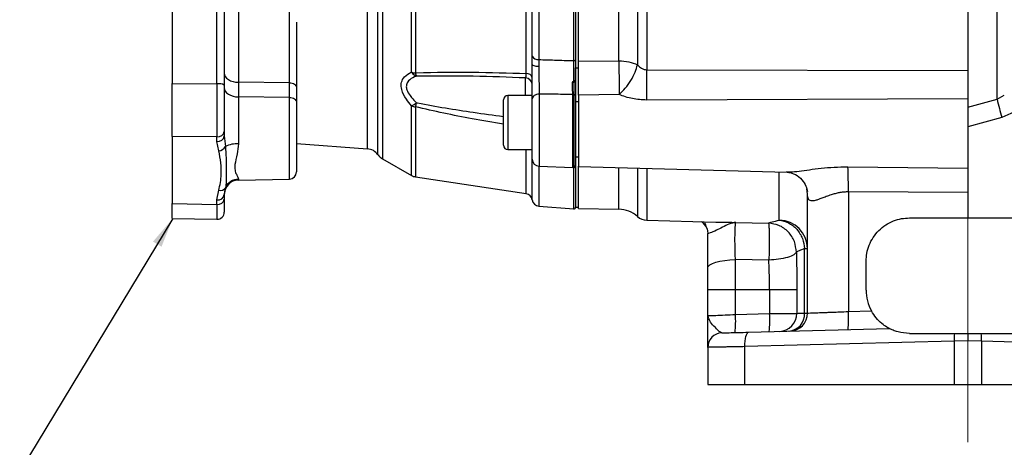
# Model space of a CAD drawing. Header units: inches. Extents: x 0.4 to 16.6, y 0.2 to 10.8.
# Tile 9 of 12: x 8.9 to 13.2, y 4.1 to 5.9. Entities that reach past the tile are written whole.
import ezdxf

# ---------------------------------------------------------------- set-up
doc = ezdxf.new("R2010")
doc.units = ezdxf.units.IN
doc.header["$MEASUREMENT"] = 0
doc.linetypes.add('CENTERX2', pattern=[0.8, 0.5, -0.1, 0.1, -0.1])
doc.layers.add('SLD-0', color=7, linetype='Continuous', lineweight=25)
doc.dimstyles.new('SLDDIMSTYLE2', dxfattribs={"dimtxt": 0.18, "dimasz": 0.13, "dimexe": 0, "dimexo": 0.0625, "dimgap": 0, "dimtad": 0, "dimtih": 1, "dimtoh": 1, "dimdec": 0, "dimrnd": 1e-09, "dimzin": 0, "dimdsep": 46, "dimtxsty": 'Standard', "dimsah": 1, "dimcen": 0.09, "dimadec": 0, "dimazin": 0, "dimtfac": 0.13, "dimtdec": 0, "dimtofl": 0, "dimtmove": 0, "dimatfit": 3, "dimfxl": 0, "dimfrac": 2, "dimtolj": 1, "dimtzin": 0, "dimarcsym": 0})

msp = doc.modelspace()

# ---------------------------------------------------------------- linework, layer by layer
at = {"color": 8, "linetype": 'Continuous', "lineweight": 25}
for p, q in [((13.1293, 5.5899), (13.1293, 7.9986)), ((10.4705, 7.7234), (10.4705, 5.3327)), ((10.4052, 5.3756), (10.4052, 7.6804)), ((10.4511, 5.3501), (10.4511, 7.706)), ((11.0899, 5.6068), (11.0899, 5.6823)), ((10.0679, 5.2447), (10.0679, 5.598)), ((11.0126, 5.6068), (11.0126, 5.3723)), ((11.1485, 5.6123), (11.1485, 5.3003)), ((11.2935, 5.2953), (11.2935, 5.611)), ((11.2995, 5.2956), (11.2995, 5.6107)), ((10.5957, 5.2607), (10.5957, 5.5621)), ((10.6131, 5.5574), (10.6131, 5.2546)), ((11.0928, 5.1819), (11.0928, 5.3723)), ((11.1182, 5.1553), (11.1182, 5.3723)), ((11.1469, 5.3004), (11.1469, 5.1273)), ((11.2977, 5.1161), (11.2977, 5.2954)), ((11.4927, 5.1144), (11.4927, 5.2945)), ((11.5737, 5.2924), (11.5737, 5.0827)), ((11.6137, 5.2913), (11.6137, 5.0669)), ((9.8475, 5.2446), (9.8475, 5.2408)), ((12.1873, 5.0677), (12.1873, 5.2763)), ((12.3061, 5.2032), (12.3091, 5.1907)), ((12.3091, 5.1807), (12.3068, 5.2022))]:
    msp.add_line(p, q, dxfattribs=at)
at = {"color": 7, "linetype": 'Continuous', "lineweight": 25}
for p, q in [((10.5957, 5.7076), (10.5957, 7.3484)), ((10.6131, 7.3523), (10.6131, 5.7037)), ((11.0928, 5.7014), (11.0928, 7.3546)), ((11.3061, 7.3298), (11.3061, 5.7262)), ((11.3186, 5.7262), (11.3186, 7.3298)), ((11.6137, 7.3383), (11.6137, 5.7177)), ((13.0028, 7.3418), (13.0028, 5.7142)), ((11.1469, 7.2942), (11.1469, 5.7618)), ((11.2977, 5.7572), (11.2977, 7.2988)), ((11.4927, 5.7565), (11.4927, 7.2996)), ((11.5737, 7.3168), (11.5737, 5.7392)), ((11.1182, 5.7771), (11.1182, 7.2789)), ((9.5611, 6.7339), (9.5611, 5.6582)), ((9.7543, 5.657), (9.7543, 6.4936)), ((9.7861, 6.4882), (9.7861, 5.6515)), ((9.8475, 6.0615), (9.8475, 5.6636)), ((10.0679, 5.6612), (10.0679, 6.0631)), ((10.0986, 5.9231), (10.0986, 5.6411)), ((11.1183, 5.7411), (11.1182, 5.7771)), ((11.1469, 5.7618), (11.1472, 5.7316)), ((11.3186, 5.7552), (11.4927, 5.7565)), ((11.3061, 5.7262), (11.3186, 5.7262)), ((11.3061, 5.6737), (11.3061, 5.7262)), ((11.3186, 5.6138), (11.3186, 5.7262)), ((11.6137, 5.7177), (13.0028, 5.7142)), ((11.2995, 5.6641), (11.2993, 5.6709)), ((11.3061, 5.6704), (11.3061, 5.6625)), ((9.5611, 5.6582), (9.7543, 5.657)), ((9.5611, 5.4292), (9.5611, 5.6582)), ((9.7861, 5.6515), (9.7861, 5.4511)), ((10.0679, 5.6612), (9.8475, 5.6636)), ((9.8475, 5.6636), (9.8475, 5.6005)), ((10.0679, 5.598), (10.0679, 5.6612)), ((10.0986, 5.6411), (10.0986, 5.5779)), ((9.8475, 5.6005), (9.8475, 5.3971)), ((10.0679, 5.598), (9.8475, 5.6005)), ((10.9936, 5.3913), (10.9936, 5.5878)), ((11.1183, 5.6068), (11.0126, 5.6068)), ((11.1183, 5.3316), (11.1183, 5.592)), ((11.3061, 5.6059), (11.3061, 5.3033)), ((11.4938, 5.6106), (11.3186, 5.6086)), ((13.0028, 5.5918), (11.6137, 5.5869)), ((13.0028, 5.5561), (13.1293, 5.5899)), ((13.1293, 5.5899), (13.1606, 5.6074)), ((10.0986, 5.5779), (10.0986, 5.2759)), ((11.3186, 5.5793), (11.3061, 5.5793)), ((13.1498, 5.5119), (13.0028, 5.471)), ((13.2021, 5.5343), (13.1498, 5.5119)), ((9.7543, 5.4279), (9.5611, 5.4292)), ((9.5611, 5.4292), (9.5611, 5.1391)), ((9.7543, 5.4081), (9.7543, 5.4279)), ((9.7861, 5.4511), (9.7861, 5.4314)), ((9.7861, 5.4314), (9.7912, 5.3864)), ((9.7619, 5.3667), (9.7543, 5.4081)), ((10.0986, 5.3985), (10.4052, 5.3756)), ((11.0126, 5.3723), (11.1183, 5.3723)), ((10.4705, 5.3327), (10.5957, 5.2607)), ((11.3061, 5.3409), (11.3186, 5.3409)), ((11.1485, 5.3003), (11.2935, 5.2953)), ((11.3061, 5.3033), (11.3061, 5.123)), ((11.3185, 5.2991), (12.2212, 5.2754)), ((12.4838, 5.2978), (13.0028, 5.2923)), ((9.8475, 5.2408), (10.0679, 5.2447)), ((10.6131, 5.2546), (11.0928, 5.1819)), ((12.2176, 5.2761), (12.2212, 5.2761)), ((9.7912, 5.2074), (9.7861, 5.1783)), ((9.7543, 5.1551), (9.7619, 5.1964)), ((9.7543, 5.1353), (9.7543, 5.1551)), ((9.7861, 5.1783), (9.7861, 5.1586)), ((9.7861, 5.1586), (9.7861, 5.1024)), ((12.3091, 4.6654), (12.3091, 5.1807)), ((12.486, 5.1894), (12.486, 4.672)), ((13.0028, 5.1873), (12.486, 5.1894)), ((13.0028, 5.1873), (13.0028, 5.0771)), ((9.5611, 5.1391), (9.7543, 5.1353)), ((9.5611, 5.0749), (9.5611, 5.1391)), ((11.1469, 5.1273), (11.2977, 5.1161)), ((11.3061, 5.123), (11.3186, 5.123)), ((11.3185, 5.1174), (11.4927, 5.1144)), ((9.5611, 5.0749), (9.7542, 5.0711)), ((12.7503, 5.0771), (13.0028, 5.0771)), ((13.0028, 5.0771), (13.2553, 5.0771)), ((11.6137, 5.0669), (11.9128, 5.0591)), ((11.9995, 5.0578), (12.1399, 5.0544)), ((11.8768, 5.0208), (11.8778, 5.0096)), ((12.2966, 4.6653), (12.2966, 4.9441)), ((12.1421, 4.8944), (11.9974, 4.8967)), ((11.9974, 4.7681), (11.9974, 4.8967)), ((12.5628, 4.7646), (12.5628, 4.8896)), ((11.8778, 4.7681), (11.9974, 4.7681)), ((11.8778, 4.6541), (11.8778, 4.7681)), ((11.9974, 4.7681), (12.145, 4.7681)), ((11.9974, 4.6592), (11.9974, 4.7681)), ((12.145, 4.7681), (12.2632, 4.7681)), ((12.145, 4.7681), (12.145, 4.663)), ((12.2632, 4.7681), (12.2632, 4.6642)), ((11.8778, 4.6541), (11.8819, 4.6543)), ((11.8815, 4.6453), (11.8778, 4.6541)), ((11.88, 4.6542), (11.8784, 4.6457)), ((11.9974, 4.6592), (12.145, 4.663)), ((12.486, 4.672), (12.5858, 4.6746)), ((12.0538, 4.5827), (12.6629, 4.5987)), ((12.7503, 4.5771), (12.9453, 4.5771)), ((13.0603, 4.5771), (13.2553, 4.5771)), ((11.8778, 4.5172), (11.8778, 4.3571)), ((12.9436, 4.5439), (12.0386, 4.5202)), ((12.0386, 4.3571), (12.0386, 4.5202)), ((13.0028, 4.545), (12.9436, 4.5439)), ((12.9436, 4.5439), (12.9436, 4.3571)), ((13.062, 4.5439), (13.0028, 4.545)), ((13.062, 4.5439), (13.062, 4.3571)), ((13.967, 4.5202), (13.062, 4.5439)), ((11.8778, 4.3571), (12.0386, 4.3571)), ((12.0386, 4.3571), (12.9436, 4.3571)), ((12.9436, 4.3571), (13.062, 4.3571)), ((13.062, 4.3571), (13.967, 4.3571))]:
    msp.add_line(p, q, dxfattribs=at)
at = {"color": 7, "linetype": 'Continuous', "lineweight": 25, "flags": 128}
for points in [[(11.2977, 5.7572), (11.2993, 5.7572), (11.3008, 5.7574), (11.3023, 5.7578), (11.3036, 5.7583), (11.3046, 5.759), (11.3054, 5.7597), (11.3059, 5.7606), (11.3061, 5.7614)], [(11.1472, 5.7316), (11.1415, 5.7319), (11.136, 5.7325), (11.131, 5.7334), (11.1267, 5.7346), (11.1231, 5.736), (11.1205, 5.7376), (11.1189, 5.7393), (11.1183, 5.7411)], [(9.7861, 5.7038), (9.7872, 5.696), (9.7907, 5.6886), (9.7964, 5.6817), (9.804, 5.6756), (9.8133, 5.6706), (9.8239, 5.6669), (9.8354, 5.6645), (9.8475, 5.6636)], [(9.7861, 5.6406), (9.7872, 5.6329), (9.7907, 5.6254), (9.7964, 5.6185), (9.804, 5.6125), (9.8133, 5.6075), (9.8239, 5.6037), (9.8354, 5.6014), (9.8475, 5.6005)], [(10.0679, 5.6612), (10.0739, 5.6607), (10.0796, 5.6595), (10.085, 5.6577), (10.0896, 5.6552), (10.0934, 5.6521), (10.0962, 5.6487), (10.098, 5.645), (10.0986, 5.6411)], [(10.0679, 5.598), (10.0739, 5.5975), (10.0796, 5.5964), (10.085, 5.5945), (10.0896, 5.592), (10.0934, 5.589), (10.0962, 5.5855), (10.098, 5.5818), (10.0986, 5.5779)], [(11.1485, 5.6123), (11.1426, 5.6118), (11.1369, 5.6105), (11.1317, 5.6086), (11.1271, 5.6061), (11.1234, 5.603), (11.1206, 5.5996), (11.1189, 5.5959), (11.1183, 5.592)], [(11.8778, 4.8604), (11.8801, 4.8673), (11.8868, 4.874), (11.8978, 4.8801), (11.9125, 4.8856), (11.9306, 4.8901), (11.9512, 4.8935), (11.9738, 4.8958), (11.9974, 4.8967)], [(12.0386, 4.5202), (12.0386, 4.5324), (12.0393, 4.544), (12.0406, 4.5548), (12.0424, 4.5643), (12.0447, 4.572), (12.0475, 4.5778), (12.0505, 4.5814), (12.0538, 4.5827)]]:
    msp.add_lwpolyline(points, dxfattribs=at)
at = {"color": 7, "linetype": 'Continuous', "lineweight": 25}
for centre, radius, start, end in [((11.1436, 5.7902), 0.0286, 207.302, 276.6671), ((7.9027, 5.6523), 3.7115, 358.9905, 1.0095), ((10.6197, 5.773), 0.0696, 249.8896, 264.6252), ((10.6377, 5.7373), 0.0515, 215.2729, 247.4613), ((10.6658, 5.7144), 0.0537, 191.4888, 207.227), ((11.0884, 5.6524), 0.03, 0.0605, 87.0693), ((11.0947, 5.6771), 0.0244, 14.4808, 94.4536), ((9.7621, 5.6068), 0.0508, 61.8327, 98.8501), ((11.3008, 5.6551), 0.00905, 54.7733, 98.7332), ((11.0126, 5.5878), 0.019, 90, 180), ((11.2946, 5.5613), 0.0497, 84.3748, 91.2599), ((11.2999, 5.6044), 0.00635, 13.7299, 93.8436), ((15.3952, 6.1448), 2.3328, 193.761, 195.742), ((10.5558, 5.654), 0.1003, 293.4588, 308.3536), ((10.6199, 5.618), 0.0609, 246.5825, 263.5981), ((10.0539, 5.7187), 0.5821, 343.9119, 345.7468), ((9.7582, 5.4559), 0.0283, 262.0786, 350.2017), ((9.7582, 5.4362), 0.0283, 262.0786, 350.2017), ((9.7581, 5.404), 0.0375, 275.8951, 331.9934), ((9.841, 5.2785), 0.1189, 86.8966, 114.8095), ((10.4006, 5.3133), 0.0625, 36.0476, 85.7296), ((11.0126, 5.3913), 0.019, 180, 270), ((10.5017, 5.3868), 0.0625, 216.0476, 240.1084), ((11.1496, 5.3316), 0.0313, 180, 268), ((11.2946, 5.3265), 0.0313, 268, 278.9712), ((11.2982, 5.3033), 0.00781, 278.9712, 0), ((10.8082, 5.2099), 1.6779, 359.3005, 3.0038), ((9.8486, 5.1783), 0.0625, 91, 180), ((9.8483, 5.1821), 0.0625, 90.745, 156.0351), ((10.0673, 5.2759), 0.0313, 271, 0), ((10.6206, 5.304), 0.05, 240.1084, 261.3794), ((9.7688, 5.2225), 0.027, 255.2954, 326.1575), ((9.7582, 5.1831), 0.0283, 262.0786, 350.2017), ((9.7582, 5.1634), 0.0283, 262.0786, 350.2017), ((11.0883, 5.1522), 0.03, 5.8604, 81.3794), ((11.1493, 5.1585), 0.0312, 185.8604, 265.7296), ((11.2982, 5.1238), 0.00781, 265.7296, 0), ((11.4906, 4.9894), 0.125, 48.2919, 89), ((9.7548, 5.1024), 0.0312, 269.4588, 0), ((11.6153, 5.1294), 0.0625, 228.2919, 268.5), ((11.8157, 5.0094), 0.0622, 22.4122, 55.5984), ((12.1848, 4.9435), 0.1243, 0.3004, 88.8186), ((12.7503, 4.7646), 0.1875, 180, 208.6791), ((11.549, 4.628), 0.4495, 354.0238, 3.977), ((11.6966, 4.6319), 0.4495, 354.0238, 3.977), ((12.1856, 4.6637), 0.0776, 271.8051, 0.3396), ((12.2225, 4.6612), 0.0742, 274.5821, 3.1031), ((12.2311, 4.6654), 0.078, 271.5, 0), ((12.0376, 4.6408), 0.4495, 354.0238, 3.977), ((11.9403, 4.5172), 0.0625, 91.5, 180), ((13.1458, 4.5498), 0.2024, 172.2635, 181.6685), ((12.8598, 4.5498), 0.2024, 358.3315, 7.7365)]:
    msp.add_arc(centre, radius, start, end, dxfattribs=at)
msp.add_ellipse((9.7548, 5.6137), major_axis=(0.0002, 0.25), ratio=0.002358, start_param=1.396865, end_param=2.408518, dxfattribs=at)
at = {"color": 8, "linetype": 'Continuous', "lineweight": 25}
msp.add_ellipse((9.7548, 5.3212), major_axis=(0.0006, 0.25), ratio=0.000561, start_param=2.408673, end_param=3.141583, dxfattribs=at)
at = {"color": 7, "linetype": 'Continuous', "lineweight": 25}
for points in [[(11.3186, 5.7552), (11.3186, 5.7939), (11.3186, 5.8713), (11.3186, 5.9955), (11.3186, 6.1241), (11.3186, 6.2567), (11.3186, 6.3917), (11.3186, 6.4826), (11.3186, 6.528)], [(11.4927, 5.7565), (11.5077, 5.7556), (11.5375, 5.7538), (11.5617, 5.744), (11.5737, 5.7392)], [(13.0028, 5.5918), (13.0028, 5.5787), (13.0028, 5.5526), (13.0028, 5.5104), (13.0028, 5.4678), (13.0028, 5.4258), (13.0028, 5.3859), (13.0028, 5.3495), (13.0028, 5.3172), (13.0028, 5.3006), (13.0028, 5.2923)], [(12.1399, 5.0544), (12.1442, 5.0558), (12.1528, 5.0586), (12.1758, 5.0647), (12.1873, 5.0677)], [(12.2966, 4.9441), (12.2879, 4.9408), (12.2706, 4.9341), (12.2642, 4.9311), (12.261, 4.9295)], [(12.2966, 4.9441), (12.3002, 4.9441), (12.3074, 4.9441), (12.3085, 4.9441), (12.3091, 4.9441)], [(12.261, 4.9295), (12.2616, 4.9029), (12.2628, 4.8495), (12.263, 4.7952), (12.2632, 4.7681)], [(11.8778, 4.7681), (11.8778, 4.7837), (11.8778, 4.815), (11.8778, 4.8453), (11.8778, 4.8604)]]:
    msp.add_open_spline(points, degree=3, dxfattribs=at)
for points, knots in [([(11.1469, 5.7618), (11.1696, 5.7611), (11.2198, 5.7596), (11.2701, 5.7581), (11.2977, 5.7572)], [0, 0, 0, 0, 0.450353, 1, 1, 1, 1]), ([(11.2978, 5.67), (11.2977, 5.6723), (11.2977, 5.6885), (11.2977, 5.7197), (11.2977, 5.7447), (11.2977, 5.7572)], [0, 0, 0, 0, 0.07803, 0.53902, 1, 1, 1, 1]), ([(11.3061, 5.7614), (11.3061, 5.7482), (11.3061, 5.7217), (11.3061, 5.689), (11.3061, 5.6723), (11.3061, 5.6704)], [0, 0, 0, 0, 0.468692, 0.937374, 1, 1, 1, 1]), ([(11.3186, 5.6086), (11.3186, 5.6195), (11.3186, 5.6414), (11.3186, 5.6805), (11.3186, 5.7203), (11.3186, 5.7436), (11.3186, 5.7552)], [0, 0, 0, 0, 0.249637, 0.499339, 0.749096, 1, 1, 1, 1]), ([(11.4927, 5.7565), (11.493, 5.7452), (11.4935, 5.7222), (11.4939, 5.6853), (11.4941, 5.6461), (11.4939, 5.6239), (11.4938, 5.6106)], [0, 0, 0, 0, 0.243881, 0.500124, 0.699654, 1, 1, 1, 1]), ([(10.6131, 5.7037), (10.6148, 5.7038), (10.696, 5.7078), (10.8559, 5.7093), (11.0147, 5.704), (11.0928, 5.7014)], [0, 0, 0, 0, 0.010657, 0.513477, 1, 1, 1, 1]), ([(11.1183, 5.592), (11.1183, 5.6065), (11.1183, 5.6355), (11.1183, 5.6886), (11.1183, 5.7241), (11.1183, 5.7409), (11.1183, 5.7411)], [0, 0, 0, 0, 0.332453, 0.664935, 0.996731, 1, 1, 1, 1]), ([(11.1472, 5.7316), (11.1472, 5.7315), (11.1473, 5.718), (11.1474, 5.6896), (11.1478, 5.6471), (11.1483, 5.6239), (11.1485, 5.6123)], [0, 0, 0, 0, 0.003267, 0.334916, 0.667383, 1, 1, 1, 1]), ([(11.4938, 5.6106), (11.5029, 5.6192), (11.5215, 5.6367), (11.5461, 5.6711), (11.5652, 5.7071), (11.5709, 5.7287), (11.5737, 5.7392)], [0, 0, 0, 0, 0.243136, 0.5, 0.756864, 1, 1, 1, 1]), ([(11.5737, 5.7392), (11.5792, 5.7337), (11.5875, 5.7255), (11.6019, 5.7186), (11.6098, 5.718), (11.6137, 5.7177)], [0, 0, 0, 0, 0.498523, 0.750294, 1, 1, 1, 1]), ([(13.0028, 5.7142), (13.0028, 5.7048), (13.0028, 5.686), (13.0028, 5.6541), (13.0028, 5.6217), (13.0028, 5.6017), (13.0028, 5.5918)], [0, 0, 0, 0, 0.249549, 0.499894, 0.750225, 1, 1, 1, 1]), ([(10.5957, 5.5621), (10.588, 5.5713), (10.5694, 5.5938), (10.5523, 5.628), (10.5501, 5.6594), (10.5609, 5.6852), (10.579, 5.6997), (10.5929, 5.7063), (10.5957, 5.7076)], [0, 0, 0, 0, 0.162337, 0.395787, 0.554182, 0.711926, 0.942817, 1, 1, 1, 1]), ([(10.618, 5.6898), (10.6152, 5.6888), (10.6017, 5.684), (10.5837, 5.6734), (10.5729, 5.6539), (10.5736, 5.6395), (10.5781, 5.6239), (10.5853, 5.6112), (10.6001, 5.5926), (10.6104, 5.5827), (10.618, 5.5754)], [0, 0, 0, 0, 0.060426, 0.295827, 0.448101, 0.575654, 0.598782, 0.771911, 0.830481, 1, 1, 1, 1]), ([(11.0899, 5.6823), (11.0144, 5.6854), (10.8566, 5.6918), (10.6998, 5.6905), (10.618, 5.6898)], [0, 0, 0, 0, 0.478666, 1, 1, 1, 1]), ([(11.0899, 5.6823), (11.0902, 5.6826), (11.0909, 5.6836), (11.0921, 5.6892), (11.0926, 5.6973), (11.0928, 5.7014)], [0, 0, 0, 0, 0.207401, 0.604963, 1, 1, 1, 1]), ([(11.2927, 5.6627), (11.2927, 5.6628), (11.2942, 5.6653), (11.296, 5.6677), (11.2978, 5.67)], [0, 0, 0, 0, 0.020091, 1, 1, 1, 1]), ([(11.2993, 5.6709), (11.2992, 5.6709), (11.2988, 5.6708), (11.2982, 5.6705), (11.2979, 5.6702), (11.2978, 5.67)], [0, 0, 0, 0, 0.287112, 0.641942, 1, 1, 1, 1]), ([(11.2993, 5.6709), (11.3002, 5.6709), (11.3019, 5.6708), (11.304, 5.6707), (11.3055, 5.6706), (11.306, 5.6705), (11.3061, 5.6704), (11.3061, 5.6704), (11.3061, 5.6704)], [0, 0, 0, 0, 0.235176, 0.470333, 0.705978, 0.942317, 0.981347, 1, 1, 1, 1]), ([(11.2995, 5.6641), (11.2989, 5.6641), (11.2969, 5.6642), (11.2945, 5.6636), (11.2929, 5.6628), (11.2927, 5.6627)], [0, 0, 0, 0, 0.242644, 0.878047, 1, 1, 1, 1]), ([(11.2935, 5.611), (11.2933, 5.6228), (11.293, 5.6389), (11.2927, 5.6576), (11.2927, 5.6627)], [0, 0, 0, 0, 0.729749, 1, 1, 1, 1]), ([(11.2995, 5.6107), (11.2995, 5.6226), (11.2995, 5.6392), (11.2995, 5.6585), (11.2995, 5.6641)], [0, 0, 0, 0, 0.71275, 1, 1, 1, 1]), ([(11.3061, 5.6625), (11.3061, 5.6566), (11.3061, 5.6362), (11.3061, 5.6185), (11.3061, 5.6059)], [0, 0, 0, 0, 0.287279, 1, 1, 1, 1]), ([(11.2935, 5.611), (11.2656, 5.6112), (11.2173, 5.6117), (11.169, 5.6121), (11.1485, 5.6123)], [0, 0, 0, 0, 0.576727, 1, 1, 1, 1]), ([(11.3186, 5.6086), (11.3186, 5.5889), (11.3186, 5.5497), (11.3186, 5.4786), (11.3186, 5.4102), (11.3186, 5.3514), (11.3186, 5.3132), (11.3186, 5.2962), (11.3186, 5.3001), (11.3186, 5.3007)], [0, 0, 0, 0, 0.162629, 0.325259, 0.487888, 0.650518, 0.813147, 0.975777, 1, 1, 1, 1]), ([(11.6137, 5.5869), (11.5927, 5.5879), (11.5509, 5.5899), (11.5129, 5.6037), (11.4938, 5.6106)], [0, 0, 0, 0, 0.500038, 1, 1, 1, 1]), ([(9.7912, 5.3864), (9.7923, 5.3696), (9.7955, 5.3258), (9.7927, 5.2768), (9.7951, 5.2337), (9.7925, 5.2162), (9.7912, 5.2074)], [0, 0, 0, 0, 0.233614, 0.611756, 0.806294, 1, 1, 1, 1]), ([(9.8475, 5.3971), (9.846, 5.3825), (9.8427, 5.3496), (9.8309, 5.3119), (9.8319, 5.2831), (9.838, 5.2651), (9.8453, 5.252), (9.8468, 5.247), (9.8475, 5.2446)], [0, 0, 0, 0, 0.193436, 0.435604, 0.586987, 0.728437, 0.864499, 1, 1, 1, 1]), ([(9.7619, 5.1964), (9.7647, 5.2076), (9.7704, 5.23), (9.7738, 5.2698), (9.7735, 5.3156), (9.7658, 5.3496), (9.7619, 5.3667)], [0, 0, 0, 0, 0.199302, 0.400437, 0.698467, 1, 1, 1, 1]), ([(11.3186, 5.1174), (11.3186, 5.1187), (11.3186, 5.1212), (11.3186, 5.1417), (11.3186, 5.174), (11.3186, 5.22), (11.3186, 5.262), (11.3186, 5.2922), (11.3186, 5.2991)], [0, 0, 0, 0, 0.188964, 0.377927, 0.566891, 0.755854, 0.944818, 1, 1, 1, 1]), ([(13.0028, 5.2923), (13.0028, 5.286), (13.0028, 5.2735), (13.0028, 5.2477), (13.0028, 5.2186), (13.0028, 5.1977), (13.0028, 5.1873)], [0, 0, 0, 0, 0.250654, 0.499259, 0.74905, 1, 1, 1, 1]), ([(12.2169, 5.2756), (12.2249, 5.2748), (12.2415, 5.2732), (12.2728, 5.2562), (12.2972, 5.2286), (12.3038, 5.2101), (12.307, 5.2011)], [0, 0, 0, 0, 0.2407356, 0.496805, 0.7552332, 1, 1, 1, 1]), ([(12.486, 5.1894), (12.48, 5.1893), (12.4677, 5.189), (12.4501, 5.1866), (12.4328, 5.183), (12.4146, 5.1778), (12.395, 5.171), (12.376, 5.1637), (12.36, 5.1576), (12.3474, 5.1534), (12.3335, 5.15), (12.3199, 5.1504), (12.3104, 5.1603), (12.3095, 5.1739), (12.3091, 5.1807)], [0, 0, 0, 0, 0.061519, 0.125698, 0.183878, 0.249737, 0.333242, 0.421396, 0.499946, 0.565527, 0.624687, 0.749926, 0.875109, 1, 1, 1, 1]), ([(12.5628, 4.8896), (12.5634, 4.901), (12.5647, 4.9246), (12.5751, 4.9595), (12.5924, 4.9931), (12.6168, 5.0231), (12.6468, 5.0475), (12.6804, 5.0648), (12.7153, 5.0752), (12.7389, 5.0765), (12.7503, 5.0771)], [0, 0, 0, 0, 0.116461, 0.239907, 0.368501, 0.499847, 0.63122, 0.759884, 0.883429, 1, 1, 1, 1]), ([(11.8666, 5.0561), (11.8662, 5.0555), (11.865, 5.0537), (11.8692, 5.0449), (11.8737, 5.0304), (11.8768, 5.0207)], [0, 0, 0, 0, 0.1441711, 0.4256998, 1, 1, 1, 1]), ([(11.9995, 5.0578), (11.9896, 5.0561), (11.9707, 5.0529), (11.9423, 5.037), (11.9129, 5.0214), (11.8847, 5.0101), (11.88, 5.0098), (11.8778, 5.0096)], [0, 0, 0, 0, 0.215533, 0.40989, 0.57825, 0.799079, 1, 1, 1, 1]), ([(11.9974, 4.8967), (11.997, 4.906), (11.9963, 4.9246), (11.9957, 4.9535), (11.9955, 4.9811), (11.9956, 5.0063), (11.9961, 5.0276), (11.997, 5.0439), (11.9981, 5.0549), (11.9991, 5.0568), (11.9995, 5.0578)], [0, 0, 0, 0, 0.1249042, 0.2500728, 0.3748542, 0.4994848, 0.6246164, 0.749619, 0.8744961, 1, 1, 1, 1]), ([(12.261, 4.9295), (12.2592, 4.945), (12.2557, 4.977), (12.2278, 5.0185), (12.1872, 5.0477), (12.1553, 5.0522), (12.1399, 5.0544)], [0, 0, 0, 0, 0.240494, 0.499997, 0.757068, 1, 1, 1, 1]), ([(12.1399, 5.0544), (12.1403, 5.0534), (12.1413, 5.0513), (12.1424, 5.0403), (12.1432, 5.024), (12.1437, 5.0029), (12.1439, 4.9781), (12.1436, 4.9507), (12.143, 4.922), (12.1424, 4.9035), (12.1421, 4.8944)], [0, 0, 0, 0, 0.123381, 0.25, 0.376619, 0.5, 0.623381, 0.75, 0.876619, 1, 1, 1, 1]), ([(12.1873, 5.0677), (12.2007, 5.0649), (12.2285, 5.059), (12.2643, 5.0298), (12.2898, 4.9896), (12.2944, 4.9589), (12.2966, 4.9441)], [0, 0, 0, 0, 0.241203, 0.5, 0.758797, 1, 1, 1, 1]), ([(11.8778, 4.8604), (11.8778, 4.8853), (11.8778, 4.9351), (11.8778, 4.9848), (11.8778, 5.0096)], [0, 0, 0, 0, 0.4998756, 1, 1, 1, 1]), ([(12.261, 4.9295), (12.2581, 4.9254), (12.2523, 4.917), (12.2244, 4.9058), (12.186, 4.8974), (12.1564, 4.8954), (12.1421, 4.8944)], [0, 0, 0, 0, 0.241834, 0.5, 0.758166, 1, 1, 1, 1]), ([(12.145, 4.7681), (12.1449, 4.7821), (12.1447, 4.8092), (12.1436, 4.8516), (12.1426, 4.8793), (12.1421, 4.8944)], [0, 0, 0, 0, 0.3281858, 0.6350077, 1, 1, 1, 1]), ([(11.8778, 4.5172), (11.8778, 4.5178), (11.8778, 4.519), (11.8778, 4.528), (11.8778, 4.5415), (11.8778, 4.5612), (11.8778, 4.5875), (11.8778, 4.6197), (11.8778, 4.6425), (11.8778, 4.6541)], [0, 0, 0, 0, 0.1249395, 0.2501263, 0.3727131, 0.5005739, 0.6650645, 0.8303125, 1, 1, 1, 1]), ([(12.145, 4.663), (12.1613, 4.6632), (12.1899, 4.6635), (12.2263, 4.6638), (12.2528, 4.6641), (12.2598, 4.6642), (12.2632, 4.6642)], [0, 0, 0, 0, 0.285011, 0.499936, 0.757669, 1, 1, 1, 1]), ([(12.2632, 4.6642), (12.2666, 4.6643), (12.2736, 4.6645), (12.2889, 4.665), (12.2966, 4.6653)], [0, 0, 0, 0, 0.496091, 1, 1, 1, 1]), ([(12.2966, 4.6653), (12.3002, 4.6653), (12.3075, 4.6654), (12.3085, 4.6654), (12.3091, 4.6654)], [0, 0, 0, 0, 0.504309, 1, 1, 1, 1]), ([(12.3091, 4.6654), (12.3115, 4.6655), (12.3151, 4.6656), (12.3371, 4.6664), (12.3555, 4.6671), (12.3728, 4.6678), (12.3869, 4.6683), (12.4027, 4.6689), (12.4229, 4.6696), (12.4506, 4.6707), (12.4732, 4.6715), (12.486, 4.672)], [0, 0, 0, 0, 0.242625, 0.369304, 0.499215, 0.559577, 0.623026, 0.689561, 0.759183, 0.86366, 1, 1, 1, 1]), ([(12.6629, 4.5987), (12.6624, 4.5989), (12.6611, 4.5996), (12.6495, 4.6061), (12.6301, 4.6197), (12.6058, 4.6427), (12.5924, 4.6641), (12.5858, 4.6746)], [0, 0, 0, 0, 0.101068, 0.239881, 0.483992, 0.746038, 1, 1, 1, 1]), ([(11.9387, 4.5797), (11.9402, 4.5797), (11.9433, 4.5798), (11.9686, 4.5805), (12.0062, 4.5815), (12.0382, 4.5823), (12.0538, 4.5827)], [0, 0, 0, 0, 0.243268, 0.499953, 0.756665, 1, 1, 1, 1]), ([(12.7503, 4.5771), (12.7331, 4.5785), (12.7068, 4.5806), (12.6801, 4.5905), (12.6679, 4.5961), (12.6634, 4.5984), (12.663, 4.5986), (12.6629, 4.5987)], [0, 0, 0, 0, 0.437339, 0.667102, 0.837046, 0.950512, 1, 1, 1, 1]), ([(12.9453, 4.5771), (12.9512, 4.5771), (12.9635, 4.5771), (12.9827, 4.5771), (12.9961, 4.5771), (13.0028, 4.5771)], [0, 0, 0, 0, 0.311383, 0.654131, 1, 1, 1, 1]), ([(13.0028, 4.5771), (13.0028, 4.5718), (13.0028, 4.5617), (13.0028, 4.5505), (13.0028, 4.545)], [0, 0, 0, 0, 0.517869, 1, 1, 1, 1]), ([(13.0028, 4.5771), (13.0089, 4.5771), (13.0216, 4.5771), (13.0409, 4.5771), (13.0538, 4.5771), (13.0603, 4.5771)], [0, 0, 0, 0, 0.311383, 0.654131, 1, 1, 1, 1]), ([(12.0386, 4.5202), (12.0259, 4.52), (12.0015, 4.5195), (11.9728, 4.519), (11.9514, 4.5186), (11.9358, 4.5183), (11.9113, 4.5178), (11.8843, 4.5173), (11.88, 4.5173), (11.8778, 4.5172)], [0, 0, 0, 0, 0.140209, 0.2704124, 0.3517004, 0.4285305, 0.5009021, 0.7549879, 1, 1, 1, 1])]:
    msp.add_open_spline(points, degree=3, knots=knots, dxfattribs=at)
at = {"color": 8, "linetype": 'Continuous', "lineweight": 25}
for points, knots in [([(10.9936, 5.4827), (10.9486, 5.4902), (10.8624, 5.5047), (10.7354, 5.5295), (10.6539, 5.5481), (10.6131, 5.5574)], [0, 0, 0, 0, 0.3529359, 0.6762608, 1, 1, 1, 1]), ([(10.618, 5.5754), (10.6195, 5.5751), (10.701, 5.5592), (10.8262, 5.5382), (10.9502, 5.5216), (10.9936, 5.5158)], [0, 0, 0, 0, 0.012371, 0.654848, 1, 1, 1, 1]), ([(12.2212, 5.2761), (12.2259, 5.2759), (12.2402, 5.2753), (12.2733, 5.2795), (12.3178, 5.2856), (12.3689, 5.2922), (12.4248, 5.2972), (12.4639, 5.2976), (12.4838, 5.2978)], [0, 0, 0, 0, 0.07995, 0.240894, 0.415394, 0.601948, 0.796768, 1, 1, 1, 1]), ([(11.9128, 5.0591), (11.9193, 5.0589), (11.936, 5.0585), (11.9654, 5.0581), (11.9882, 5.0579), (11.9995, 5.0578)], [0, 0, 0, 0, 0.239487, 0.619344, 1, 1, 1, 1]), ([(11.9387, 4.5797), (11.9353, 4.5811), (11.9279, 4.5842), (11.9095, 4.6043), (11.8875, 4.6254), (11.8834, 4.6391), (11.8815, 4.6453)], [0, 0, 0, 0, 0.206466, 0.4494926, 0.7511036, 1, 1, 1, 1]), ([(11.8819, 4.6543), (11.883, 4.6543), (11.8862, 4.6545), (11.9109, 4.6555), (11.9504, 4.6572), (11.9821, 4.6585), (11.9974, 4.6592)], [0, 0, 0, 0, 0.142839, 0.433286, 0.72719, 1, 1, 1, 1])]:
    msp.add_open_spline(points, degree=3, knots=knots, dxfattribs=at)
at = {"layer": 'SLD-0', "color": 7, "linetype": 'CENTERX2', "lineweight": 18, "ltscale": 2}
msp.add_line((13.0028, 8.2772), (13.0028, 4.1071), dxfattribs=at)

# ---------------------------------------------------------------- leaders
at = {"layer": 'SLD-0', "color": 7}
msp.add_leader([(9.5635, 5.0748), (8.9011, 3.9794), (9.1511, 3.9794)], dimstyle='SLDDIMSTYLE2', dxfattribs=at)

doc.saveas('drawing.dxf')
